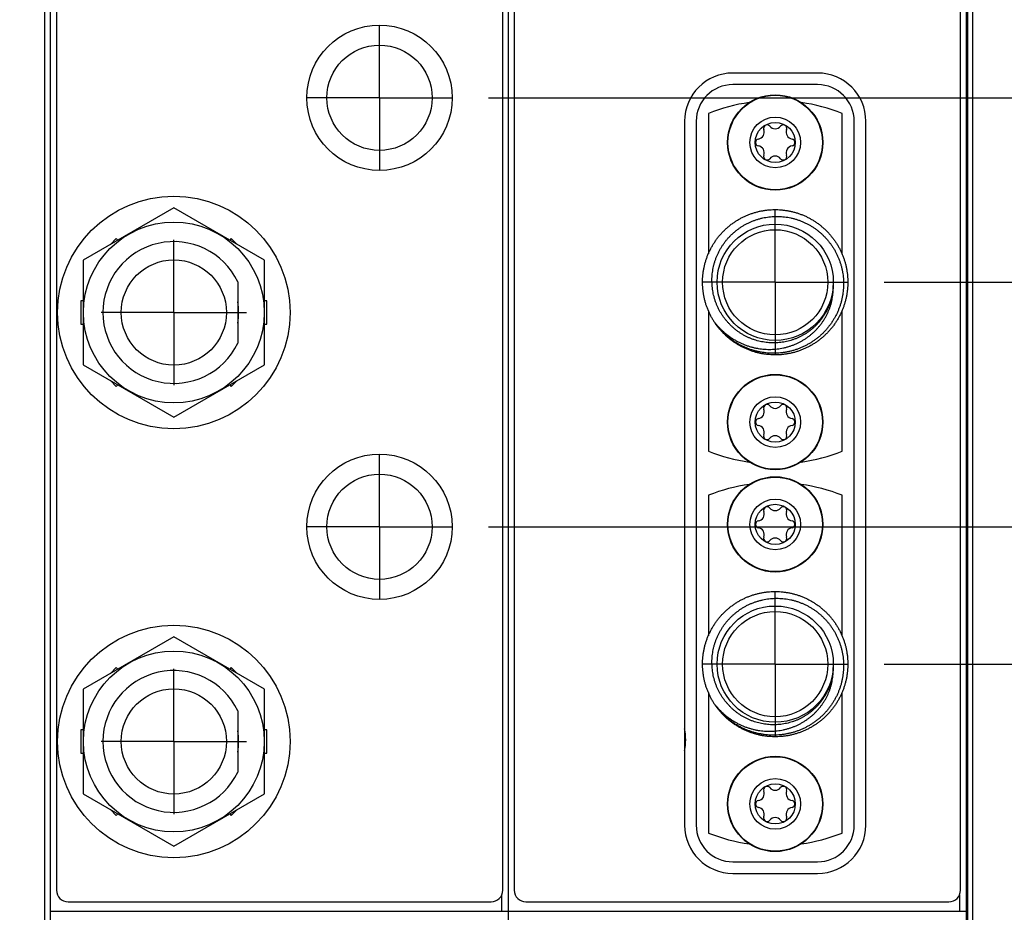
# Model space of a CAD drawing. Header units: inches. Extents: x 0.2 to 16.8, y 0.1 to 10.8.
# Tile 4 of 29: x 5 to 6.7, y 3.8 to 5.4. Entities that reach past the tile are written whole.
import ezdxf

# ---------------------------------------------------------------- set-up
doc = ezdxf.new("R2010")
doc.units = ezdxf.units.IN
doc.header["$LTSCALE"] = 0.935
doc.header["$MEASUREMENT"] = 0
doc.linetypes.add('CENTER', pattern=[0.6, 0.375, -0.075, 0.075, -0.075])
doc.layers.get('0').update_dxf_attribs({"linetype": 'CONTINUOUS'})
doc.layers.add('DEFAULT_1', color=7, linetype='CENTER')
doc.layers.add('DIMENSIONS', color=7, linetype='CONTINUOUS')
doc.styles.get("Standard").update_dxf_attribs({"font": 'txt', "width": 0.8})
doc.dimstyles.new('DIMSTYLE_1', dxfattribs={"dimtxt": 0.125, "dimasz": 0.18, "dimexe": 0.18, "dimexo": 0.0625, "dimgap": 0.09, "dimtad": 0, "dimtih": 1, "dimtoh": 1, "dimdec": 3, "dimzin": 4, "dimdsep": 46, "dimtxsty": 'STANDARD', "dimblk": '_FILLED', "dimblk1": '_FILLED', "dimblk2": '_FILLED', "dimcen": 0.09, "dimadec": 0, "dimazin": 0, "dimtp": 0.01, "dimtm": 0.01, "dimtfac": 1, "dimtdec": 3, "dimtofl": 0, "dimtmove": 0, "dimatfit": 3, "dimldrblk": '_FILLED', "dimfxl": 1, "dimtolj": 1, "dimtzin": 4, "dimarcsym": 0})

# ---------------------------------------------------------------- blocks, each defined once
blk = doc.blocks.new('*D7')
at = {"layer": 'DIMENSIONS', "color": 2, "linetype": 'CONTINUOUS'}
blk.add_line((6.5247, 4.9094), (7.3643, 4.9094), dxfattribs=at)
at = {"layer": 'DIMENSIONS', "color": 2, "linetype": 'CONTINUOUS', "width": 0.8}
for s, p in [('2.932', (7.5268, 4.8469)), ('[', (8.1518, 4.8469)), ('74.47', (8.2518, 4.8469)), (']', (8.7518, 4.8469)), ('-', (7.4268, 4.8469))]:
    blk.add_text(s, height=0.125, dxfattribs=at).set_placement(p)
blk = doc.blocks.new('_FILLED')
at = {"color": 0, "linetype": 'BYBLOCK'}
blk.add_solid([(0, 0), (-1, 0.1736), (-1, -0.1736)], dxfattribs=at)
blk = doc.blocks.new('*D8')
at = {"layer": 'DIMENSIONS', "color": 2, "linetype": 'CONTINUOUS'}
blk.add_line((6.5247, 4.2524), (7.3643, 4.2524), dxfattribs=at)
at = {"layer": 'DIMENSIONS', "color": 2, "linetype": 'CONTINUOUS', "width": 0.8}
for s, p in [('[', (8.1518, 4.1899)), (']', (8.7518, 4.1899)), ('3.589', (7.5268, 4.1899)), ('91.16', (8.2518, 4.1899)), ('-', (7.4268, 4.1899))]:
    blk.add_text(s, height=0.125, dxfattribs=at).set_placement(p)
blk = doc.blocks.new('*D9')
at = {"layer": 'DIMENSIONS', "color": 2, "linetype": 'CONTINUOUS'}
blk.add_line((5.8437, 4.4888), (7.3643, 4.4888), dxfattribs=at)
at = {"layer": 'DIMENSIONS', "color": 2, "linetype": 'CONTINUOUS', "width": 0.8}
for s, p in [('[', (8.1518, 4.4263)), (']', (8.7518, 4.4263)), ('3.353', (7.5268, 4.4263)), ('85.16', (8.2518, 4.4263)), ('-', (7.4268, 4.4263))]:
    blk.add_text(s, height=0.125, dxfattribs=at).set_placement(p)
blk = doc.blocks.new('*D10')
at = {"layer": 'DIMENSIONS', "color": 2, "linetype": 'CONTINUOUS'}
blk.add_line((5.8437, 5.2268), (7.3643, 5.2268), dxfattribs=at)
at = {"layer": 'DIMENSIONS', "color": 2, "linetype": 'CONTINUOUS', "width": 0.8}
for s, p in [('2.615', (7.5268, 5.1643)), ('[', (8.1518, 5.1643)), ('66.41', (8.2518, 5.1643)), (']', (8.7518, 5.1643)), ('-', (7.4268, 5.1643))]:
    blk.add_text(s, height=0.125, dxfattribs=at).set_placement(p)

msp = doc.modelspace()

# ---------------------------------------------------------------- linework, layer by layer
at = {"color": 7, "linetype": 'CONTINUOUS'}
for p, q in [((5.0901, 2.8255), (5.0901, 7.9634)), ((5.8781, 2.8255), (5.8781, 7.9634)), ((6.6661, 2.8255), (6.6661, 7.9634)), ((5.0801, 2.9264), (5.0801, 7.9334)), ((5.1001, 7.9334), (5.1001, 3.8634)), ((5.8681, 3.8634), (5.8681, 7.9334)), ((5.8881, 7.9334), (5.8881, 3.8634)), ((6.6561, 3.8634), (6.6561, 7.9334)), ((6.6768, 7.5674), (6.6768, 3.5674)), ((6.4101, 5.2694), (6.2641, 5.2694)), ((6.4101, 5.2494), (6.2641, 5.2494)), ((6.1811, 5.1864), (6.1811, 3.9754)), ((6.2011, 5.1864), (6.2011, 3.9754)), ((6.2221, 5.2), (6.2221, 4.9584)), ((6.4521, 4.9584), (6.4521, 5.2)), ((6.4731, 3.9754), (6.4731, 5.1864)), ((6.4931, 3.9754), (6.4931, 5.1864)), ((5.3021, 5.0376), (5.1461, 4.9475)), ((5.4581, 4.9475), (5.3021, 5.0376)), ((5.2031, 4.9847), (5.1929, 4.9745)), ((5.2058, 4.982), (5.2031, 4.9847)), ((5.401, 4.9847), (5.3983, 4.982)), ((5.4112, 4.9745), (5.401, 4.9847)), ((5.1461, 4.9475), (5.1461, 4.7674)), ((5.4581, 4.7674), (5.4581, 4.9475)), ((5.4121, 4.9102), (5.4121, 4.8047)), ((5.1461, 4.8774), (5.1421, 4.8774)), ((5.1421, 4.8774), (5.1421, 4.8374)), ((5.4621, 4.8774), (5.4581, 4.8774)), ((5.4621, 4.8374), (5.4621, 4.8774)), ((6.2221, 4.8605), (6.2221, 4.6189)), ((6.4521, 4.6189), (6.4521, 4.8605)), ((5.1421, 4.8374), (5.1461, 4.8374)), ((5.4581, 4.8374), (5.4621, 4.8374)), ((5.1461, 4.7674), (5.3021, 4.6773)), ((5.3021, 4.6773), (5.4581, 4.7674)), ((5.1929, 4.7403), (5.2031, 4.7301)), ((5.2031, 4.7301), (5.2058, 4.7329)), ((5.3983, 4.7329), (5.401, 4.7301)), ((5.401, 4.7301), (5.4112, 4.7403)), ((6.2221, 4.543), (6.2221, 4.3014)), ((6.4521, 4.3014), (6.4521, 4.543)), ((5.3021, 4.2996), (5.1461, 4.2095)), ((5.4581, 4.2095), (5.3021, 4.2996)), ((5.2031, 4.2467), (5.1929, 4.2365)), ((5.2058, 4.244), (5.2031, 4.2467)), ((5.401, 4.2467), (5.3983, 4.244)), ((5.4112, 4.2365), (5.401, 4.2467)), ((5.1461, 4.2095), (5.1461, 4.0294)), ((5.4581, 4.0294), (5.4581, 4.2095)), ((6.2221, 4.2035), (6.2221, 3.9619)), ((6.4521, 3.9619), (6.4521, 4.2035)), ((5.4121, 4.1722), (5.4121, 4.0667)), ((5.1461, 4.1394), (5.1421, 4.1394)), ((5.1421, 4.1394), (5.1421, 4.0994)), ((5.4621, 4.1394), (5.4581, 4.1394)), ((5.4621, 4.0994), (5.4621, 4.1394)), ((5.1421, 4.0994), (5.1461, 4.0994)), ((5.4581, 4.0994), (5.4621, 4.0994)), ((5.1461, 4.0294), (5.3021, 3.9393)), ((5.3021, 3.9393), (5.4581, 4.0294)), ((5.1929, 4.0023), (5.2031, 3.9921)), ((5.401, 3.9921), (5.4112, 4.0023)), ((5.2031, 3.9921), (5.2058, 3.9949)), ((5.3983, 3.9949), (5.401, 3.9921)), ((6.2641, 3.9124), (6.4101, 3.9124)), ((6.2641, 3.8924), (6.4101, 3.8924)), ((5.1201, 3.8434), (5.8481, 3.8434)), ((5.9081, 3.8434), (6.6361, 3.8434)), ((5.0901, 3.8275), (6.6661, 3.8275))]:
    msp.add_line(p, q, dxfattribs=at)
at = {"color": 9, "linetype": 'CONTINUOUS'}
for p, q in [((6.6681, 7.5674), (6.6681, 3.5674)), ((6.6767, 7.5674), (6.6767, 3.5674)), ((5.8661, 3.8547), (5.8661, 3.8275)), ((6.6541, 3.8547), (6.6541, 3.8275))]:
    msp.add_line(p, q, dxfattribs=at)
at = {"color": 7, "linetype": 'CONTINUOUS'}
for centre, radius in [((5.6561, 5.2268), 0.125), ((5.6561, 5.2268), 0.0905), ((6.3371, 5.1499), 0.082), ((6.3371, 5.1499), 0.0436), ((6.3371, 5.1499), 0.0345), ((5.3021, 4.8574), 0.2), ((5.3021, 4.8574), 0.1555), ((6.3371, 4.9094), 0.1), ((6.3371, 4.9094), 0.0905), ((5.3021, 4.8574), 0.0905), ((6.3371, 4.6689), 0.082), ((6.3371, 4.6689), 0.0436), ((6.3371, 4.6689), 0.0345), ((5.6561, 4.4888), 0.125), ((5.6561, 4.4888), 0.0905), ((6.3371, 4.4929), 0.082), ((6.3371, 4.4929), 0.0436), ((6.3371, 4.4929), 0.0345), ((6.3371, 4.2524), 0.1), ((6.3371, 4.2524), 0.0905), ((5.3021, 4.1194), 0.2), ((5.3021, 4.1194), 0.1555), ((5.3021, 4.1194), 0.0905), ((6.3371, 4.0119), 0.082), ((6.3371, 4.0119), 0.0436), ((6.3371, 4.0119), 0.0345)]:
    msp.add_circle(centre, radius, dxfattribs=at)
at = {"color": 9, "linetype": 'CONTINUOUS'}
for centre in [(6.3371, 5.1499), (6.3371, 4.6689), (6.3371, 4.4929), (6.3371, 4.0119)]:
    msp.add_circle(centre, 0.0813, dxfattribs=at)
at = {"color": 7, "linetype": 'CONTINUOUS'}
for centre, radius, start, end in [((6.2641, 5.1864), 0.083, 90, 180), ((6.4101, 5.1864), 0.083, 0, 90), ((6.2641, 5.1864), 0.063, 90, 180), ((6.4101, 5.1864), 0.063, 0, 90), ((6.3371, 4.9094), 0.3125, 98.2208, 111.5923), ((6.3371, 4.9094), 0.3125, 68.4077, 81.7792), ((6.3063, 5.1677), 0.012, 278.9424, 21.0576), ((6.3231, 5.1742), 0.006, 38.9424, 201.0576), ((6.3371, 5.1855), 0.012, 218.9424, 321.0576), ((6.3511, 5.1742), 0.006, 338.9424, 141.0576), ((6.3679, 5.1677), 0.012, 158.9424, 261.0576), ((6.3091, 5.1499), 0.006, 98.9424, 261.0576), ((6.3651, 5.1499), 0.006, 278.9424, 81.0576), ((6.3063, 5.1322), 0.012, 338.9424, 81.0576), ((6.3679, 5.1322), 0.012, 98.9424, 201.0576), ((6.3231, 5.1257), 0.006, 158.9424, 321.0576), ((6.3371, 5.1144), 0.012, 38.9424, 141.0576), ((6.3511, 5.1257), 0.006, 218.9424, 21.0576), ((5.3021, 4.8574), 0.122, 25.6256, 334.3744), ((5.3021, 4.8574), 0.1115, 350.5912, 9.4088), ((6.3231, 4.6932), 0.006, 38.9424, 201.0576), ((6.3371, 4.7045), 0.012, 218.9424, 321.0576), ((6.3511, 4.6932), 0.006, 338.9424, 141.0576), ((6.3063, 4.6867), 0.012, 278.9424, 21.0576), ((6.3679, 4.6867), 0.012, 158.9424, 261.0576), ((6.3091, 4.6689), 0.006, 98.9424, 261.0576), ((6.3063, 4.6512), 0.012, 338.9424, 81.0576), ((6.3679, 4.6512), 0.012, 98.9424, 201.0576), ((6.3651, 4.6689), 0.006, 278.9424, 81.0576), ((6.3231, 4.6447), 0.006, 158.9424, 321.0576), ((6.3371, 4.6334), 0.012, 38.9424, 141.0576), ((6.3511, 4.6447), 0.006, 218.9424, 21.0576), ((6.3371, 4.9094), 0.3125, 248.4077, 261.7792), ((6.3371, 4.9094), 0.3125, 278.2208, 291.5923), ((6.3371, 4.2524), 0.3125, 98.2208, 111.5923), ((6.3371, 4.2524), 0.3125, 68.4077, 81.7792), ((6.3063, 4.5107), 0.012, 278.9424, 21.0576), ((6.3231, 4.5172), 0.006, 38.9424, 201.0576), ((6.3371, 4.5285), 0.012, 218.9424, 321.0576), ((6.3511, 4.5172), 0.006, 338.9424, 141.0576), ((6.3679, 4.5107), 0.012, 158.9424, 261.0576), ((6.3091, 4.4929), 0.006, 98.9424, 261.0576), ((6.3651, 4.4929), 0.006, 278.9424, 81.0576), ((6.3063, 4.4752), 0.012, 338.9424, 81.0576), ((6.3679, 4.4752), 0.012, 98.9424, 201.0576), ((6.3231, 4.4687), 0.006, 158.9424, 321.0576), ((6.3371, 4.4574), 0.012, 38.9424, 141.0576), ((6.3511, 4.4687), 0.006, 218.9424, 21.0576), ((5.3021, 4.1194), 0.122, 25.6256, 334.3744), ((5.3021, 4.1194), 0.1115, 350.5912, 9.4088), ((6.0971, 4.1224), 0.086, 347.6192, 12.3808), ((6.3063, 4.0297), 0.012, 278.9424, 21.0576), ((6.3231, 4.0362), 0.006, 38.9424, 201.0576), ((6.3371, 4.0475), 0.012, 218.9424, 321.0576), ((6.3511, 4.0362), 0.006, 338.9424, 141.0576), ((6.3679, 4.0297), 0.012, 158.9424, 261.0576), ((6.3091, 4.0119), 0.006, 98.9424, 261.0576), ((6.3651, 4.0119), 0.006, 278.9424, 81.0576), ((6.3063, 3.9942), 0.012, 338.9424, 81.0576), ((6.3679, 3.9942), 0.012, 98.9424, 201.0576), ((6.3231, 3.9877), 0.006, 158.9424, 321.0576), ((6.3371, 3.9764), 0.012, 38.9424, 141.0576), ((6.3511, 3.9877), 0.006, 218.9424, 21.0576), ((6.2641, 3.9754), 0.083, 180, 270), ((6.2641, 3.9754), 0.063, 180, 270), ((6.4101, 3.9754), 0.063, 270, 360), ((6.4101, 3.9754), 0.083, 270, 360), ((6.3371, 4.2524), 0.3125, 248.4077, 261.7792), ((6.3371, 4.2524), 0.3125, 278.2208, 291.5923), ((5.1201, 3.8634), 0.02, 180, 270), ((5.8481, 3.8634), 0.02, 270, 360), ((5.9081, 3.8634), 0.02, 180, 270), ((6.6361, 3.8634), 0.02, 270, 360)]:
    msp.add_arc(centre, radius, start, end, dxfattribs=at)
for points, knots in [([(6.2296, 4.8455), (6.2295, 4.8458), (6.2283, 4.8477), (6.2263, 4.8513), (6.2238, 4.8565), (6.2214, 4.8619), (6.2193, 4.8673), (6.2175, 4.8728), (6.2159, 4.8784), (6.2146, 4.8841), (6.2136, 4.8898), (6.2128, 4.8955), (6.2123, 4.9013), (6.212, 4.9071), (6.2121, 4.9129), (6.2124, 4.9187), (6.2129, 4.9245), (6.2138, 4.9303), (6.2149, 4.936), (6.2162, 4.9416), (6.2179, 4.9472), (6.2197, 4.9527), (6.2219, 4.9581), (6.2243, 4.9634), (6.2269, 4.9686), (6.2298, 4.9737), (6.2329, 4.9786), (6.2362, 4.9834), (6.2397, 4.988), (6.2435, 4.9924), (6.2475, 4.9967), (6.2516, 5.0007), (6.2559, 5.0046), (6.2604, 5.0083), (6.2651, 5.0117), (6.27, 5.015), (6.2749, 5.018), (6.28, 5.0207), (6.2853, 5.0233), (6.2906, 5.0255), (6.2961, 5.0276), (6.3016, 5.0293), (6.3072, 5.0309), (6.3129, 5.0321), (6.3186, 5.0331), (6.3244, 5.0338), (6.3302, 5.0343), (6.336, 5.0345), (6.3418, 5.0344), (6.3476, 5.034), (6.3534, 5.0334), (6.3591, 5.0325), (6.3648, 5.0314), (6.3705, 5.0299), (6.376, 5.0282), (6.3815, 5.0263), (6.3869, 5.0241), (6.3922, 5.0217), (6.3973, 5.019), (6.4024, 5.0161), (6.4072, 5.0129), (6.412, 5.0095), (6.4165, 5.006), (6.4209, 5.0022), (6.4252, 4.9982), (6.4292, 4.994), (6.433, 4.9896), (6.4366, 4.985), (6.4401, 4.9803), (6.4422, 4.9771), (6.4432, 4.9755)], [0, 0, 0, 0, 0.002107, 0.017008, 0.031907, 0.04679, 0.061684, 0.076586, 0.091481, 0.106364, 0.121262, 0.136164, 0.151053, 0.165939, 0.18084, 0.19574, 0.210624, 0.225516, 0.240418, 0.255314, 0.270197, 0.285094, 0.299996, 0.314887, 0.329772, 0.344672, 0.359573, 0.374458, 0.389348, 0.40425, 0.419148, 0.43403, 0.448926, 0.463828, 0.478721, 0.493605, 0.508504, 0.523405, 0.538292, 0.553181, 0.568082, 0.582981, 0.597863, 0.612758, 0.62766, 0.642554, 0.657437, 0.672336, 0.687238, 0.702126, 0.717013, 0.731914, 0.746813, 0.761697, 0.77659, 0.791492, 0.806388, 0.82127, 0.836168, 0.85107, 0.86596, 0.880846, 0.895746, 0.910646, 0.92553, 0.940422, 0.955324, 0.970221, 0.985103, 1, 1, 1, 1]), ([(6.2284, 4.9185), (6.2285, 4.9202), (6.2288, 4.9237), (6.2295, 4.9289), (6.2304, 4.9341), (6.2316, 4.9393), (6.233, 4.9444), (6.2347, 4.9494), (6.2366, 4.9543), (6.2388, 4.9591), (6.2411, 4.9639), (6.2438, 4.9685), (6.2466, 4.973), (6.2496, 4.9774), (6.2529, 4.9816), (6.2564, 4.9856), (6.26, 4.9895), (6.2639, 4.9932), (6.2679, 4.9967), (6.2721, 5), (6.2764, 5.0032), (6.2809, 5.0061), (6.2855, 5.0088), (6.2903, 5.0113), (6.2952, 5.0135), (6.3002, 5.0155), (6.3052, 5.0173), (6.3104, 5.0188), (6.3156, 5.0201), (6.3209, 5.0211), (6.3263, 5.0219), (6.3316, 5.0225), (6.3353, 5.0226), (6.3371, 5.0227)], [0, 0, 0, 0, 0.031817, 0.063632, 0.09551, 0.127431, 0.159355, 0.191296, 0.223302, 0.255338, 0.287368, 0.319441, 0.35157, 0.383718, 0.415862, 0.448066, 0.480315, 0.51257, 0.544836, 0.577168, 0.609532, 0.641892, 0.674289, 0.706744, 0.73922, 0.77169, 0.804218, 0.836793, 0.869377, 0.901966, 0.934621, 0.967312, 1, 1, 1, 1]), ([(6.3371, 5.0227), (6.3388, 5.0227), (6.3424, 5.0227), (6.3478, 5.0225), (6.3532, 5.022), (6.3586, 5.0212), (6.3639, 5.0202), (6.3692, 5.0189), (6.3744, 5.0174), (6.3795, 5.0156), (6.3846, 5.0136), (6.3895, 5.0114), (6.3943, 5.0089), (6.3991, 5.0062), (6.4037, 5.0032), (6.4081, 5.0001), (6.4124, 4.9967), (6.4166, 4.9931), (6.4205, 4.9894), (6.4243, 4.9854), (6.4279, 4.9813), (6.4313, 4.977), (6.4345, 4.9725), (6.4375, 4.9679), (6.4403, 4.9632), (6.4428, 4.9583), (6.4452, 4.9533), (6.4472, 4.9482), (6.4491, 4.943), (6.4507, 4.9377), (6.452, 4.9323), (6.4531, 4.9269), (6.4539, 4.9214), (6.4545, 4.9159), (6.4548, 4.9103), (6.4548, 4.9048), (6.4546, 4.8992), (6.4541, 4.8937), (6.4534, 4.8882), (6.4524, 4.8827), (6.4511, 4.8773), (6.4496, 4.8719), (6.4479, 4.8666), (6.4458, 4.8614), (6.4436, 4.8563), (6.4411, 4.8512), (6.4383, 4.8464), (6.4354, 4.8416), (6.4322, 4.837), (6.4288, 4.8325), (6.4252, 4.8282), (6.4214, 4.824), (6.4174, 4.8201), (6.4132, 4.8163), (6.4088, 4.8127), (6.4043, 4.8094), (6.3996, 4.8062), (6.3947, 4.8033), (6.3898, 4.8006), (6.3847, 4.7981), (6.3794, 4.7959), (6.3741, 4.7939), (6.3687, 4.7922), (6.3632, 4.7907), (6.3577, 4.7895), (6.3521, 4.7885), (6.3464, 4.7878), (6.3407, 4.7874), (6.3369, 4.7872), (6.335, 4.7872)], [0, 0, 0, 0, 0.014496, 0.029019, 0.043553, 0.058083, 0.072638, 0.087214, 0.101795, 0.116377, 0.130988, 0.145614, 0.16024, 0.174879, 0.189544, 0.20422, 0.218893, 0.233589, 0.248307, 0.26303, 0.277754, 0.292506, 0.307275, 0.322042, 0.336822, 0.351629, 0.366446, 0.381259, 0.396097, 0.410956, 0.425819, 0.440684, 0.455578, 0.470487, 0.485395, 0.500315, 0.515262, 0.53022, 0.545174, 0.560152, 0.575151, 0.590154, 0.605159, 0.620192, 0.635241, 0.650289, 0.665349, 0.680436, 0.695533, 0.710626, 0.725743, 0.740881, 0.756024, 0.771168, 0.78634, 0.801528, 0.816715, 0.831914, 0.847139, 0.862375, 0.877607, 0.892862, 0.908139, 0.92342, 0.938702, 0.954012, 0.969338, 0.984663, 1, 1, 1, 1]), ([(6.4432, 4.9755), (6.4442, 4.9738), (6.4462, 4.9705), (6.4489, 4.9653), (6.4514, 4.9601), (6.4536, 4.9547), (6.4556, 4.9492), (6.4573, 4.9437), (6.4588, 4.9381), (6.46, 4.9324), (6.4609, 4.9266), (6.4616, 4.9209), (6.462, 4.9151), (6.4621, 4.9092), (6.462, 4.9034), (6.4615, 4.8976), (6.4609, 4.8919), (6.4599, 4.8861), (6.4587, 4.8804), (6.4572, 4.8748), (6.4555, 4.8693), (6.4535, 4.8638), (6.4512, 4.8585), (6.4487, 4.8532), (6.446, 4.8481), (6.443, 4.8431), (6.4398, 4.8382), (6.4364, 4.8335), (6.4328, 4.829), (6.4289, 4.8246), (6.4249, 4.8204), (6.4207, 4.8165), (6.4163, 4.8127), (6.4117, 4.8091), (6.4069, 4.8057), (6.402, 4.8026), (6.397, 4.7997), (6.3918, 4.797), (6.3865, 4.7946), (6.3812, 4.7924), (6.3757, 4.7905), (6.3701, 4.7888), (6.3645, 4.7874), (6.3588, 4.7863), (6.353, 4.7854), (6.3472, 4.7848), (6.3414, 4.7845), (6.3356, 4.7844), (6.3298, 4.7846), (6.324, 4.7851), (6.3182, 4.7858), (6.3125, 4.7868), (6.3068, 4.7881), (6.3012, 4.7896), (6.2957, 4.7914), (6.2903, 4.7935), (6.2849, 4.7958), (6.2797, 4.7983), (6.2746, 4.8011), (6.2696, 4.8041), (6.2648, 4.8074), (6.2601, 4.8108), (6.2556, 4.8145), (6.2513, 4.8184), (6.2472, 4.8225), (6.2432, 4.8268), (6.2395, 4.8312), (6.236, 4.8358), (6.2337, 4.8392), (6.2325, 4.8409), (6.2324, 4.8411)], [0, 0, 0, 0, 0.014912, 0.029813, 0.044708, 0.059618, 0.074528, 0.089423, 0.104324, 0.119235, 0.134143, 0.149035, 0.163941, 0.178853, 0.193755, 0.208649, 0.223558, 0.238469, 0.253366, 0.268264, 0.283176, 0.298084, 0.312977, 0.327881, 0.342793, 0.357697, 0.37259, 0.387499, 0.40241, 0.417308, 0.432205, 0.447116, 0.462025, 0.476919, 0.491822, 0.506734, 0.521639, 0.536532, 0.551439, 0.566351, 0.581251, 0.596146, 0.611057, 0.625967, 0.640861, 0.655762, 0.670674, 0.685581, 0.700473, 0.715379, 0.730292, 0.745193, 0.760087, 0.774997, 0.789908, 0.804803, 0.819703, 0.834615, 0.849522, 0.864415, 0.87932, 0.894232, 0.909135, 0.924029, 0.938938, 0.953849, 0.968746, 0.983644, 0.998555, 1, 1, 1, 1]), ([(6.4369, 4.9038), (6.4368, 4.9021), (6.4367, 4.8989), (6.4362, 4.8939), (6.4354, 4.8891), (6.4344, 4.8842), (6.4332, 4.8794), (6.4318, 4.8747), (6.4301, 4.87), (6.4281, 4.8654), (6.426, 4.8609), (6.4236, 4.8565), (6.421, 4.8523), (6.4182, 4.8482), (6.4152, 4.8442), (6.4121, 4.8403), (6.4087, 4.8366), (6.4051, 4.8331), (6.4014, 4.8297), (6.3975, 4.8266), (6.3934, 4.8236), (6.3892, 4.8208), (6.3849, 4.8183), (6.3804, 4.8159), (6.3759, 4.8138), (6.3712, 4.8118), (6.3664, 4.8102), (6.3616, 4.8087), (6.3567, 4.8075), (6.3517, 4.8065), (6.3467, 4.8058), (6.3416, 4.8053), (6.3365, 4.8051), (6.3314, 4.8051), (6.3263, 4.8053), (6.3213, 4.8059), (6.3162, 4.8066), (6.3112, 4.8076), (6.3062, 4.8089), (6.3013, 4.8103), (6.2965, 4.8121), (6.2918, 4.814), (6.2871, 4.8162), (6.2826, 4.8186), (6.2781, 4.8213), (6.2739, 4.8241), (6.2697, 4.8272), (6.2657, 4.8305), (6.2619, 4.8339), (6.2582, 4.8376), (6.2547, 4.8414), (6.2514, 4.8454), (6.2483, 4.8495), (6.2453, 4.8538), (6.2426, 4.8582), (6.2401, 4.8628), (6.2379, 4.8675), (6.2358, 4.8723), (6.234, 4.8772), (6.2325, 4.8822), (6.2311, 4.8872), (6.23, 4.8923), (6.2292, 4.8975), (6.2286, 4.9027), (6.2283, 4.908), (6.2282, 4.9132), (6.2283, 4.9167), (6.2284, 4.9185)], [0, 0, 0, 0, 0.014885, 0.029801, 0.044729, 0.059656, 0.07461, 0.089589, 0.104575, 0.119564, 0.134585, 0.149626, 0.164668, 0.179722, 0.194809, 0.209909, 0.225008, 0.240131, 0.255281, 0.270439, 0.285597, 0.300788, 0.315999, 0.331213, 0.346436, 0.361692, 0.376963, 0.392232, 0.407523, 0.422842, 0.43817, 0.453498, 0.468856, 0.484236, 0.499621, 0.515011, 0.530435, 0.545875, 0.561314, 0.576771, 0.592258, 0.607756, 0.623252, 0.638776, 0.654325, 0.669878, 0.685435, 0.701025, 0.716633, 0.732241, 0.747864, 0.763517, 0.779183, 0.794845, 0.810535, 0.82625, 0.841972, 0.857694, 0.873449, 0.889224, 0.904999, 0.920786, 0.936605, 0.952437, 0.968266, 0.98412, 1, 1, 1, 1]), ([(6.2322, 4.8413), (6.2334, 4.8398), (6.2358, 4.8368), (6.2397, 4.8325), (6.2437, 4.8284), (6.2478, 4.8245), (6.2522, 4.8207), (6.2567, 4.8173), (6.2614, 4.814), (6.2661, 4.811), (6.271, 4.8082), (6.2761, 4.8056), (6.2812, 4.8033), (6.2864, 4.8012), (6.2917, 4.7994), (6.297, 4.7978), (6.3024, 4.7965), (6.3078, 4.7955), (6.3133, 4.7947), (6.3188, 4.7942), (6.3243, 4.7939), (6.3297, 4.7939), (6.3352, 4.7942), (6.3406, 4.7947), (6.3459, 4.7954), (6.3513, 4.7964), (6.3565, 4.7977), (6.3616, 4.7992), (6.3667, 4.8009), (6.3717, 4.8029), (6.3765, 4.8051), (6.3812, 4.8075), (6.3858, 4.8102), (6.3902, 4.813), (6.3945, 4.8161), (6.3986, 4.8193), (6.4026, 4.8227), (6.4063, 4.8263), (6.4099, 4.8301), (6.4133, 4.834), (6.4164, 4.838), (6.4194, 4.8422), (6.4221, 4.8465), (6.4247, 4.8509), (6.427, 4.8555), (6.429, 4.8601), (6.4309, 4.8648), (6.4325, 4.8696), (6.4338, 4.8744), (6.435, 4.8792), (6.4358, 4.8841), (6.4365, 4.889), (6.4369, 4.894), (6.437, 4.8989), (6.437, 4.9022), (6.4369, 4.9038)], [0, 0, 0, 0, 0.02038, 0.04072, 0.060998, 0.081201, 0.101364, 0.121478, 0.141518, 0.161499, 0.18144, 0.20132, 0.221123, 0.240885, 0.260597, 0.280237, 0.299813, 0.31935, 0.338826, 0.358225, 0.377579, 0.396885, 0.416119, 0.435285, 0.454412, 0.473479, 0.492467, 0.511409, 0.530301, 0.549124, 0.567875, 0.586586, 0.605238, 0.62381, 0.642332, 0.660806, 0.67921, 0.697541, 0.71583, 0.734059, 0.75221, 0.770307, 0.788356, 0.806335, 0.824238, 0.842098, 0.8599, 0.877623, 0.895287, 0.912904, 0.930452, 0.947921, 0.965346, 0.982712, 1, 1, 1, 1]), ([(6.335, 4.7872), (6.3331, 4.7872), (6.3293, 4.7873), (6.3236, 4.7876), (6.3179, 4.7883), (6.3123, 4.7892), (6.3066, 4.7903), (6.3011, 4.7917), (6.2956, 4.7934), (6.2902, 4.7954), (6.2849, 4.7975), (6.2797, 4.8), (6.2746, 4.8027), (6.2696, 4.8056), (6.2647, 4.8087), (6.2601, 4.8121), (6.2555, 4.8157), (6.2512, 4.8195), (6.247, 4.8235), (6.243, 4.8276), (6.2392, 4.832), (6.2356, 4.8366), (6.2333, 4.8397), (6.2322, 4.8413)], [0, 0, 0, 0, 0.047259, 0.094548, 0.141826, 0.189177, 0.236592, 0.284021, 0.331451, 0.37897, 0.426536, 0.474098, 0.521697, 0.569377, 0.617088, 0.664787, 0.712558, 0.760395, 0.808243, 0.856095, 0.904033, 0.952019, 1, 1, 1, 1]), ([(6.2296, 4.1885), (6.2295, 4.1888), (6.2283, 4.1907), (6.2263, 4.1943), (6.2238, 4.1995), (6.2214, 4.2049), (6.2193, 4.2103), (6.2175, 4.2158), (6.2159, 4.2214), (6.2146, 4.2271), (6.2136, 4.2328), (6.2128, 4.2385), (6.2123, 4.2443), (6.212, 4.2501), (6.2121, 4.2559), (6.2124, 4.2617), (6.2129, 4.2675), (6.2138, 4.2733), (6.2149, 4.279), (6.2162, 4.2846), (6.2179, 4.2902), (6.2197, 4.2957), (6.2219, 4.3011), (6.2243, 4.3064), (6.2269, 4.3116), (6.2298, 4.3167), (6.2329, 4.3216), (6.2362, 4.3264), (6.2397, 4.331), (6.2435, 4.3354), (6.2475, 4.3397), (6.2516, 4.3437), (6.2559, 4.3476), (6.2604, 4.3513), (6.2651, 4.3547), (6.27, 4.358), (6.2749, 4.361), (6.28, 4.3637), (6.2853, 4.3663), (6.2906, 4.3685), (6.2961, 4.3706), (6.3016, 4.3723), (6.3072, 4.3739), (6.3129, 4.3751), (6.3186, 4.3761), (6.3244, 4.3768), (6.3302, 4.3773), (6.336, 4.3775), (6.3418, 4.3774), (6.3476, 4.377), (6.3534, 4.3764), (6.3591, 4.3755), (6.3648, 4.3744), (6.3705, 4.3729), (6.376, 4.3712), (6.3815, 4.3693), (6.3869, 4.3671), (6.3922, 4.3647), (6.3973, 4.362), (6.4024, 4.3591), (6.4072, 4.3559), (6.412, 4.3525), (6.4165, 4.349), (6.4209, 4.3452), (6.4252, 4.3412), (6.4292, 4.337), (6.433, 4.3326), (6.4366, 4.328), (6.4401, 4.3233), (6.4422, 4.3201), (6.4432, 4.3185)], [0, 0, 0, 0, 0.002107, 0.017008, 0.031907, 0.04679, 0.061684, 0.076586, 0.091481, 0.106364, 0.121262, 0.136164, 0.151053, 0.165939, 0.18084, 0.19574, 0.210624, 0.225516, 0.240418, 0.255314, 0.270197, 0.285094, 0.299996, 0.314887, 0.329772, 0.344672, 0.359573, 0.374458, 0.389348, 0.40425, 0.419148, 0.43403, 0.448926, 0.463828, 0.478721, 0.493605, 0.508504, 0.523405, 0.538292, 0.553181, 0.568082, 0.582981, 0.597863, 0.612758, 0.62766, 0.642554, 0.657437, 0.672336, 0.687238, 0.702126, 0.717013, 0.731914, 0.746813, 0.761697, 0.77659, 0.791492, 0.806388, 0.82127, 0.836168, 0.85107, 0.86596, 0.880846, 0.895746, 0.910646, 0.92553, 0.940422, 0.955324, 0.970221, 0.985103, 1, 1, 1, 1]), ([(6.2284, 4.2615), (6.2285, 4.2632), (6.2288, 4.2667), (6.2295, 4.2719), (6.2304, 4.2771), (6.2316, 4.2823), (6.233, 4.2874), (6.2347, 4.2924), (6.2366, 4.2973), (6.2388, 4.3021), (6.2411, 4.3069), (6.2438, 4.3115), (6.2466, 4.316), (6.2496, 4.3204), (6.2529, 4.3246), (6.2564, 4.3286), (6.26, 4.3325), (6.2639, 4.3362), (6.2679, 4.3397), (6.2721, 4.343), (6.2764, 4.3462), (6.2809, 4.3491), (6.2855, 4.3518), (6.2903, 4.3543), (6.2952, 4.3565), (6.3002, 4.3585), (6.3052, 4.3603), (6.3104, 4.3618), (6.3156, 4.3631), (6.3209, 4.3641), (6.3263, 4.3649), (6.3316, 4.3655), (6.3353, 4.3656), (6.3371, 4.3657)], [0, 0, 0, 0, 0.031817, 0.063632, 0.09551, 0.127431, 0.159355, 0.191296, 0.223302, 0.255338, 0.287368, 0.319441, 0.35157, 0.383718, 0.415862, 0.448066, 0.480315, 0.51257, 0.544836, 0.577168, 0.609532, 0.641892, 0.674289, 0.706744, 0.73922, 0.77169, 0.804218, 0.836793, 0.869377, 0.901966, 0.934621, 0.967312, 1, 1, 1, 1]), ([(6.3371, 4.3657), (6.3388, 4.3657), (6.3424, 4.3657), (6.3478, 4.3655), (6.3532, 4.365), (6.3586, 4.3642), (6.3639, 4.3632), (6.3692, 4.3619), (6.3744, 4.3604), (6.3795, 4.3586), (6.3846, 4.3566), (6.3895, 4.3544), (6.3943, 4.3519), (6.3991, 4.3492), (6.4037, 4.3462), (6.4081, 4.3431), (6.4124, 4.3397), (6.4166, 4.3361), (6.4205, 4.3324), (6.4243, 4.3284), (6.4279, 4.3243), (6.4313, 4.32), (6.4345, 4.3155), (6.4375, 4.3109), (6.4403, 4.3062), (6.4428, 4.3013), (6.4452, 4.2963), (6.4472, 4.2912), (6.4491, 4.286), (6.4507, 4.2807), (6.452, 4.2753), (6.4531, 4.2699), (6.4539, 4.2644), (6.4545, 4.2589), (6.4548, 4.2533), (6.4548, 4.2478), (6.4546, 4.2422), (6.4541, 4.2367), (6.4534, 4.2312), (6.4524, 4.2257), (6.4511, 4.2203), (6.4496, 4.2149), (6.4479, 4.2096), (6.4458, 4.2044), (6.4436, 4.1993), (6.4411, 4.1942), (6.4383, 4.1894), (6.4354, 4.1846), (6.4322, 4.18), (6.4288, 4.1755), (6.4252, 4.1712), (6.4214, 4.167), (6.4174, 4.1631), (6.4132, 4.1593), (6.4088, 4.1557), (6.4043, 4.1524), (6.3996, 4.1492), (6.3947, 4.1463), (6.3898, 4.1436), (6.3847, 4.1411), (6.3794, 4.1389), (6.3741, 4.1369), (6.3687, 4.1352), (6.3632, 4.1337), (6.3577, 4.1325), (6.3521, 4.1315), (6.3464, 4.1308), (6.3407, 4.1304), (6.3369, 4.1302), (6.335, 4.1302)], [0, 0, 0, 0, 0.014496, 0.029019, 0.043553, 0.058083, 0.072638, 0.087214, 0.101795, 0.116377, 0.130988, 0.145614, 0.16024, 0.174879, 0.189544, 0.20422, 0.218893, 0.233589, 0.248307, 0.26303, 0.277754, 0.292506, 0.307275, 0.322042, 0.336822, 0.351629, 0.366446, 0.381259, 0.396097, 0.410956, 0.425819, 0.440684, 0.455578, 0.470487, 0.485395, 0.500315, 0.515262, 0.53022, 0.545174, 0.560152, 0.575151, 0.590154, 0.605159, 0.620192, 0.635241, 0.650289, 0.665349, 0.680436, 0.695533, 0.710626, 0.725743, 0.740881, 0.756024, 0.771168, 0.78634, 0.801528, 0.816715, 0.831914, 0.847139, 0.862375, 0.877607, 0.892862, 0.908139, 0.92342, 0.938702, 0.954012, 0.969338, 0.984663, 1, 1, 1, 1]), ([(6.4432, 4.3185), (6.4442, 4.3168), (6.4462, 4.3135), (6.4489, 4.3083), (6.4514, 4.3031), (6.4536, 4.2977), (6.4556, 4.2922), (6.4573, 4.2867), (6.4588, 4.2811), (6.46, 4.2754), (6.4609, 4.2696), (6.4616, 4.2639), (6.462, 4.2581), (6.4621, 4.2522), (6.462, 4.2464), (6.4615, 4.2406), (6.4609, 4.2349), (6.4599, 4.2291), (6.4587, 4.2234), (6.4572, 4.2178), (6.4555, 4.2123), (6.4535, 4.2068), (6.4512, 4.2015), (6.4487, 4.1962), (6.446, 4.1911), (6.443, 4.1861), (6.4398, 4.1812), (6.4364, 4.1765), (6.4328, 4.172), (6.4289, 4.1676), (6.4249, 4.1634), (6.4207, 4.1595), (6.4163, 4.1557), (6.4117, 4.1521), (6.4069, 4.1487), (6.402, 4.1456), (6.397, 4.1427), (6.3918, 4.14), (6.3865, 4.1376), (6.3812, 4.1354), (6.3757, 4.1335), (6.3701, 4.1318), (6.3645, 4.1304), (6.3588, 4.1293), (6.353, 4.1284), (6.3472, 4.1278), (6.3414, 4.1275), (6.3356, 4.1274), (6.3298, 4.1276), (6.324, 4.1281), (6.3182, 4.1288), (6.3125, 4.1298), (6.3068, 4.1311), (6.3012, 4.1326), (6.2957, 4.1344), (6.2903, 4.1365), (6.2849, 4.1388), (6.2797, 4.1413), (6.2746, 4.1441), (6.2696, 4.1471), (6.2648, 4.1504), (6.2601, 4.1538), (6.2556, 4.1575), (6.2513, 4.1614), (6.2472, 4.1655), (6.2432, 4.1698), (6.2395, 4.1742), (6.236, 4.1788), (6.2337, 4.1822), (6.2325, 4.1839), (6.2324, 4.1841)], [0, 0, 0, 0, 0.014912, 0.029813, 0.044708, 0.059618, 0.074528, 0.089423, 0.104324, 0.119235, 0.134143, 0.149035, 0.163941, 0.178853, 0.193755, 0.208649, 0.223558, 0.238469, 0.253366, 0.268264, 0.283176, 0.298084, 0.312977, 0.327881, 0.342793, 0.357697, 0.37259, 0.387499, 0.40241, 0.417308, 0.432205, 0.447116, 0.462025, 0.476919, 0.491822, 0.506734, 0.521639, 0.536532, 0.551439, 0.566351, 0.581251, 0.596146, 0.611057, 0.625967, 0.640861, 0.655762, 0.670674, 0.685581, 0.700473, 0.715379, 0.730292, 0.745193, 0.760087, 0.774997, 0.789908, 0.804803, 0.819703, 0.834615, 0.849522, 0.864415, 0.87932, 0.894232, 0.909135, 0.924029, 0.938938, 0.953849, 0.968746, 0.983644, 0.998555, 1, 1, 1, 1]), ([(6.4369, 4.2468), (6.4368, 4.2451), (6.4367, 4.2419), (6.4362, 4.2369), (6.4354, 4.2321), (6.4344, 4.2272), (6.4332, 4.2224), (6.4318, 4.2177), (6.4301, 4.213), (6.4281, 4.2084), (6.426, 4.2039), (6.4236, 4.1995), (6.421, 4.1953), (6.4182, 4.1912), (6.4152, 4.1872), (6.4121, 4.1833), (6.4087, 4.1796), (6.4051, 4.1761), (6.4014, 4.1727), (6.3975, 4.1696), (6.3934, 4.1666), (6.3892, 4.1638), (6.3849, 4.1613), (6.3804, 4.1589), (6.3759, 4.1568), (6.3712, 4.1548), (6.3664, 4.1532), (6.3616, 4.1517), (6.3567, 4.1505), (6.3517, 4.1495), (6.3467, 4.1488), (6.3416, 4.1483), (6.3365, 4.1481), (6.3314, 4.1481), (6.3263, 4.1483), (6.3213, 4.1489), (6.3162, 4.1496), (6.3112, 4.1506), (6.3062, 4.1519), (6.3013, 4.1533), (6.2965, 4.1551), (6.2918, 4.157), (6.2871, 4.1592), (6.2826, 4.1616), (6.2781, 4.1643), (6.2739, 4.1671), (6.2697, 4.1702), (6.2657, 4.1735), (6.2619, 4.1769), (6.2582, 4.1806), (6.2547, 4.1844), (6.2514, 4.1884), (6.2483, 4.1925), (6.2453, 4.1968), (6.2426, 4.2012), (6.2401, 4.2058), (6.2379, 4.2105), (6.2358, 4.2153), (6.234, 4.2202), (6.2325, 4.2252), (6.2311, 4.2302), (6.23, 4.2353), (6.2292, 4.2405), (6.2286, 4.2457), (6.2283, 4.251), (6.2282, 4.2562), (6.2283, 4.2597), (6.2284, 4.2615)], [0, 0, 0, 0, 0.014885, 0.029801, 0.044729, 0.059656, 0.07461, 0.089589, 0.104575, 0.119564, 0.134585, 0.149626, 0.164668, 0.179722, 0.194809, 0.209909, 0.225008, 0.240131, 0.255281, 0.270439, 0.285597, 0.300788, 0.315999, 0.331213, 0.346436, 0.361692, 0.376963, 0.392232, 0.407523, 0.422842, 0.43817, 0.453498, 0.468856, 0.484236, 0.499621, 0.515011, 0.530435, 0.545875, 0.561314, 0.576771, 0.592258, 0.607756, 0.623252, 0.638776, 0.654325, 0.669878, 0.685435, 0.701025, 0.716633, 0.732241, 0.747864, 0.763517, 0.779183, 0.794845, 0.810535, 0.82625, 0.841972, 0.857694, 0.873449, 0.889224, 0.904999, 0.920786, 0.936605, 0.952437, 0.968266, 0.98412, 1, 1, 1, 1]), ([(6.2322, 4.1843), (6.2334, 4.1828), (6.2358, 4.1798), (6.2397, 4.1755), (6.2437, 4.1714), (6.2478, 4.1675), (6.2522, 4.1637), (6.2567, 4.1603), (6.2614, 4.157), (6.2661, 4.154), (6.271, 4.1512), (6.2761, 4.1486), (6.2812, 4.1463), (6.2864, 4.1442), (6.2917, 4.1424), (6.297, 4.1408), (6.3024, 4.1395), (6.3078, 4.1385), (6.3133, 4.1377), (6.3188, 4.1372), (6.3243, 4.1369), (6.3297, 4.1369), (6.3352, 4.1372), (6.3406, 4.1377), (6.3459, 4.1384), (6.3513, 4.1394), (6.3565, 4.1407), (6.3616, 4.1422), (6.3667, 4.1439), (6.3717, 4.1459), (6.3765, 4.1481), (6.3812, 4.1505), (6.3858, 4.1532), (6.3902, 4.156), (6.3945, 4.1591), (6.3986, 4.1623), (6.4026, 4.1657), (6.4063, 4.1693), (6.4099, 4.1731), (6.4133, 4.177), (6.4164, 4.181), (6.4194, 4.1852), (6.4221, 4.1895), (6.4247, 4.1939), (6.427, 4.1985), (6.429, 4.2031), (6.4309, 4.2078), (6.4325, 4.2126), (6.4338, 4.2174), (6.435, 4.2222), (6.4358, 4.2271), (6.4365, 4.232), (6.4369, 4.237), (6.437, 4.2419), (6.437, 4.2452), (6.4369, 4.2468)], [0, 0, 0, 0, 0.02038, 0.04072, 0.060998, 0.081201, 0.101364, 0.121478, 0.141518, 0.161499, 0.18144, 0.20132, 0.221123, 0.240885, 0.260597, 0.280237, 0.299813, 0.31935, 0.338826, 0.358225, 0.377579, 0.396885, 0.416119, 0.435285, 0.454412, 0.473479, 0.492467, 0.511409, 0.530301, 0.549124, 0.567875, 0.586586, 0.605238, 0.62381, 0.642332, 0.660806, 0.67921, 0.697541, 0.71583, 0.734059, 0.75221, 0.770307, 0.788356, 0.806335, 0.824238, 0.842098, 0.8599, 0.877623, 0.895287, 0.912904, 0.930452, 0.947921, 0.965346, 0.982712, 1, 1, 1, 1]), ([(6.335, 4.1302), (6.3331, 4.1302), (6.3293, 4.1303), (6.3236, 4.1306), (6.3179, 4.1313), (6.3123, 4.1322), (6.3066, 4.1333), (6.3011, 4.1347), (6.2956, 4.1364), (6.2902, 4.1384), (6.2849, 4.1405), (6.2797, 4.143), (6.2746, 4.1457), (6.2696, 4.1486), (6.2647, 4.1517), (6.2601, 4.1551), (6.2555, 4.1587), (6.2512, 4.1625), (6.247, 4.1665), (6.243, 4.1706), (6.2392, 4.175), (6.2356, 4.1796), (6.2333, 4.1827), (6.2322, 4.1843)], [0, 0, 0, 0, 0.047259, 0.094548, 0.141826, 0.189177, 0.236592, 0.284021, 0.331451, 0.37897, 0.426536, 0.474098, 0.521697, 0.569377, 0.617088, 0.664787, 0.712558, 0.760395, 0.808243, 0.856095, 0.904033, 0.952019, 1, 1, 1, 1])]:
    msp.add_open_spline(points, degree=3, knots=knots, dxfattribs=at)
for points in [[(6.2322, 4.8413), (6.2313, 4.8427), (6.2305, 4.8441), (6.2296, 4.8455)], [(6.2322, 4.1843), (6.2313, 4.1857), (6.2305, 4.1871), (6.2296, 4.1885)]]:
    msp.add_open_spline(points, degree=3, dxfattribs=at)
at = {"layer": 'DEFAULT_1', "color": 7, "linetype": 'CENTER'}
for p, q in [((5.6561, 5.2268), (5.6561, 5.3519)), ((5.6561, 5.2268), (5.531, 5.2268)), ((5.6561, 5.2268), (5.7812, 5.2268)), ((5.6561, 5.2268), (5.6561, 5.1017)), ((6.3371, 4.9094), (6.3371, 5.0345)), ((5.3021, 4.8574), (5.3021, 4.9825)), ((6.3371, 4.9094), (6.212, 4.9094)), ((6.3371, 4.9094), (6.4622, 4.9094)), ((6.3371, 4.9094), (6.3371, 4.7843)), ((5.3021, 4.8574), (5.177, 4.8574)), ((5.3021, 4.8574), (5.4272, 4.8574)), ((5.3021, 4.8574), (5.3021, 4.7323)), ((5.6561, 4.4888), (5.6561, 4.6139)), ((5.6561, 4.4888), (5.531, 4.4888)), ((5.6561, 4.4888), (5.7812, 4.4888)), ((5.6561, 4.4888), (5.6561, 4.3637)), ((6.3371, 4.2524), (6.3371, 4.3775)), ((5.3021, 4.1194), (5.3021, 4.2445)), ((6.3371, 4.2524), (6.212, 4.2524)), ((6.3371, 4.2524), (6.4622, 4.2524)), ((6.3371, 4.2524), (6.3371, 4.1273)), ((5.3021, 4.1194), (5.177, 4.1194)), ((5.3021, 4.1194), (5.4272, 4.1194)), ((5.3021, 4.1194), (5.3021, 3.9943))]:
    msp.add_line(p, q, dxfattribs=at)

# ---------------------------------------------------------------- dimensions: what is measured, and where the dimension line sits
at = {"layer": 'DIMENSIONS', "color": 2, "linetype": 'CONTINUOUS'}
for feature_location, offset, picture, middle in [((6.5247, 4.9094), (0.8397, 0), '*D7', (8.1393, 4.9094)), ((6.5247, 4.2524), (0.8397, 0), '*D8', (8.1393, 4.2524)), ((5.8437, 4.4888), (1.5207, 0), '*D9', (8.1393, 4.4888)), ((5.8437, 5.2268), (1.5207, 0), '*D10', (8.1393, 5.2268))]:
    dim = msp.add_ordinate_dim(feature_location=feature_location, offset=offset, dtype=0, origin=(3.7961, 7.8414), text='-<>', dimstyle='DIMSTYLE_1', dxfattribs=at)
    dim.commit()
    dim.dimension.update_dxf_attribs({"geometry": picture, "text_midpoint": middle})

doc.saveas('drawing.dxf')
